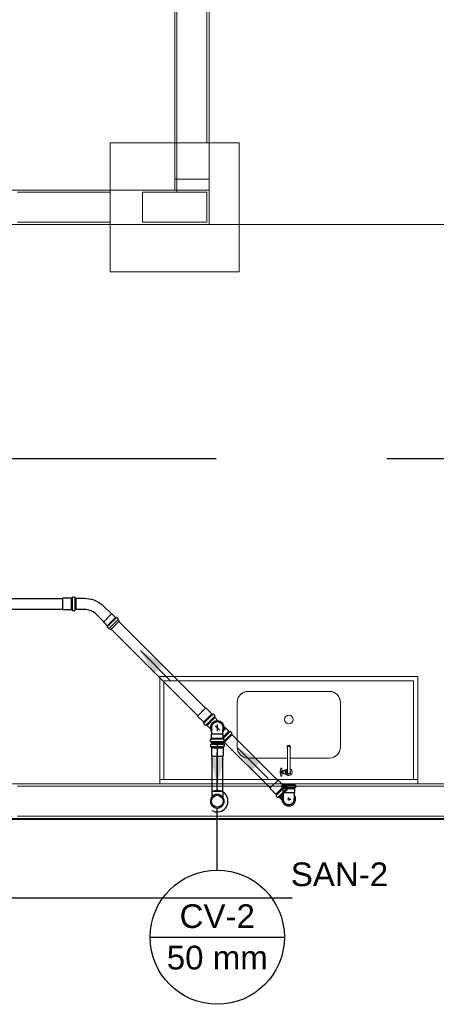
# Model space of a CAD drawing. Header units: millimetres. Extents: x 252 to 294, y 11.7 to 33.4.
# Tile 19 of 32: x 268.3 to 272.2, y 11.7 to 20.8. Entities that reach past the tile are written whole.
import ezdxf

# ---------------------------------------------------------------- set-up
doc = ezdxf.new("R2010")
doc.units = ezdxf.units.MM
doc.header["$LTSCALE"] = 10
doc.linetypes.add('HIDDEN2', pattern=[0.47625, 0.3175, -0.15875])
for name, color, linetype in [('A-DETL', 251, 'Continuous'), ('CV-Condutos', 251, 'Continuous'), ('CV-Indicação coluna', 7, 'Continuous'), ('CV-Sentido conduto', 7, 'Continuous'), ('DI-Detalhes', 251, 'HIDDEN2'), ('P-SANR-FIXT', 7, 'Continuous'), ('Q-CASE', 31, 'Continuous'), ('Simbolos', 251, 'Continuous'), ('Simbolos_int', 251, 'Continuous')]:
    doc.layers.add(name, color=color, linetype=linetype)
for name, color, linetype, lineweight in [('I-WALL', 7, 'Continuous', 5), ('IFC-IfcSpace-Contorno', 250, 'Continuous', 5), ('IFC-IfcWall-Contorno', 250, 'Continuous', 5), ('IFC-IfcWallStandardCase-Contorno', 250, 'Continuous', 5), ('IFC-Pilar-Contorno', 83, 'Continuous', 5), ('IFC-Sapata-Contorno', 253, 'Continuous', 5), ('IFC-Viga-Contorno', 66, 'Continuous', 5), ('Textos', 7, 'Continuous', 9), ('TQ-Condutos Gordura', 2, 'Continuous', 25), ('TQ-Sentido conduto Gordura', 42, 'Continuous', 30)]:
    doc.layers.add(name, color=color, linetype=linetype, lineweight=lineweight)
doc.styles.add('ARIAL', font='arial.ttf')

msp = doc.modelspace()

# ---------------------------------------------------------------- hatches: boundary and pattern name
at = {"layer": 'CV-Condutos', "linetype": 'Continuous'}
msp.add_hatch(color=11, dxfattribs=at).paths.add_polyline_path([(270.1261, 14.0236), (270.0872, 13.8787), (270.1649, 13.8787)])
at = {"layer": 'CV-Sentido conduto', "linetype": 'Continuous'}
msp.add_hatch(color=9, dxfattribs=at).paths.add_polyline_path([(270.1261, 13.7334), (270.1908, 13.9748), (270.0614, 13.9748)])
at = {"layer": 'TQ-Sentido conduto Gordura', "linetype": 'Continuous'}
for points in [[(269.411, 14.9733), (269.536, 14.7567), (269.6275, 14.8483)], [(270.317, 14.0673), (270.442, 13.8507), (270.5335, 13.9423)]]:
    msp.add_hatch(color=42, dxfattribs=at).paths.add_polyline_path(points)

# ---------------------------------------------------------------- linework, layer by layer
at = {"layer": 'A-DETL', "color": 7, "lineweight": 5}
for p, q in [((270.0306, 19.2336), (269.4306, 19.2336)), ((269.4306, 19.2336), (269.4306, 18.9536)), ((270.0306, 18.9536), (270.0306, 19.2336)), ((269.4306, 18.9536), (270.0306, 18.9536))]:
    msp.add_line(p, q, dxfattribs=at)
at = {"layer": 'CV-Condutos'}
for p, q in [((270.0761, 13.991), (270.0761, 13.6648)), ((270.1761, 13.991), (270.1761, 13.6648))]:
    msp.add_line(p, q, dxfattribs=at)
for points in [[(270.1261, 13.6736), (270.1261, 14.0236)], [(270.0761, 13.487), (270.09, 13.4803), (270.1049, 13.4758), (270.1203, 13.4737), (270.1357, 13.474), (270.151, 13.4767), (270.1657, 13.4818), (270.1794, 13.489), (270.1918, 13.4982), (270.2027, 13.5093), (270.2117, 13.5219), (270.2186, 13.5358), (270.2234, 13.5505), (270.2258, 13.5658), (270.2258, 13.5813), (270.2234, 13.5966), (270.2186, 13.6114), (270.2117, 13.6252), (270.2027, 13.6379), (270.1918, 13.6489), (270.1794, 13.6582), (270.1657, 13.6654), (270.151, 13.6704), (270.1357, 13.6731), (270.1203, 13.6734), (270.1049, 13.6713), (270.09, 13.6669), (270.0761, 13.6602)]]:
    msp.add_lwpolyline(points, dxfattribs=at)
at = {"layer": 'CV-Indicação coluna'}
for p, q in [((270.1261, 12.933), (270.1261, 13.51)), ((269.5025, 12.3094), (270.7497, 12.3094))]:
    msp.add_line(p, q, dxfattribs=at)
msp.add_circle((270.1261, 12.3094), 0.6236, dxfattribs=at)
at = {"layer": 'CV-Sentido conduto'}
msp.add_lwpolyline([(270.1261, 14.0984), (270.1261, 13.7334)], dxfattribs=at)
at = {"layer": 'DI-Detalhes'}
msp.add_lwpolyline([(266.9401, 16.7599), (275.5841, 16.7599), (275.5841, 12.6709), (266.9401, 12.6709), (266.9401, 16.7599)], dxfattribs=at)
at = {"layer": 'I-WALL', "lineweight": 5}
for p, q in [((269.7308, 19.3536), (269.7308, 19.2536)), ((270.0508, 19.3536), (269.7308, 19.3536)), ((270.0508, 18.9336), (270.0508, 19.3536)), ((269.7308, 19.2536), (264.9306, 19.2536)), ((267.9908, 18.9336), (270.0508, 18.9336)), ((273.5906, 13.7336), (267.9908, 13.7336)), ((263.3508, 13.4136), (281.0308, 13.4136))]:
    msp.add_line(p, q, dxfattribs=at)
at = {"layer": 'IFC-IfcSpace-Contorno', "lineweight": 5}
for p, q in [((269.7308, 19.6986), (269.7308, 21.6536)), ((270.0508, 21.3336), (270.0508, 19.2536)), ((269.7308, 19.2536), (269.7308, 19.6986)), ((265.203, 19.2536), (269.7308, 19.2536)), ((270.0508, 19.2536), (270.0508, 19.0698)), ((270.0508, 19.0698), (270.0508, 18.9336)), ((268.3086, 18.9336), (267.9908, 18.9336)), ((270.0508, 18.9336), (268.3086, 18.9336)), ((273.2506, 18.9336), (270.0508, 18.9336)), ((270.0508, 18.9336), (270.2324, 18.9336)), ((270.2324, 18.9336), (273.2506, 18.9336)), ((267.9908, 13.7336), (268.3086, 13.7336)), ((268.3086, 13.7336), (273.5906, 13.7336))]:
    msp.add_line(p, q, dxfattribs=at)
at = {"layer": 'IFC-IfcWall-Contorno', "lineweight": 5}
for p, q in [((269.7308, 21.3336), (269.7308, 20.2698)), ((270.0508, 20.2698), (270.0508, 21.3336)), ((269.7308, 20.2698), (269.7308, 19.3071)), ((270.0508, 19.3071), (270.0508, 20.2698)), ((269.7308, 19.3071), (269.7308, 19.2627)), ((269.7308, 19.2627), (269.7308, 19.2536)), ((269.7308, 19.2536), (269.7591, 19.2536)), ((269.7591, 19.2536), (270.0508, 19.2536)), ((270.0508, 19.2627), (270.0508, 19.3071)), ((270.0508, 19.2536), (270.0508, 19.2627)), ((269.2412, 13.7336), (267.9908, 13.7336)), ((269.5837, 13.7336), (269.2412, 13.7336)), ((273.5906, 13.7336), (269.5837, 13.7336)), ((263.3408, 13.4036), (281.0408, 13.4036)), ((267.9908, 13.4136), (269.2412, 13.4136)), ((273.5906, 13.4136), (267.9908, 13.4136)), ((269.2412, 13.4136), (269.5837, 13.4136)), ((269.5837, 13.4136), (273.5906, 13.4136))]:
    msp.add_line(p, q, dxfattribs=at)
at = {"layer": 'IFC-IfcWallStandardCase-Contorno', "lineweight": 5}
for p, q in [((269.5695, 19.2536), (264.9306, 19.2536)), ((269.7308, 19.2536), (269.5695, 19.2536)), ((270.0508, 19.2536), (269.7308, 19.2536)), ((270.0508, 19.2253), (270.0508, 19.2536)), ((270.0508, 18.9336), (270.0508, 19.2253)), ((267.9908, 18.9336), (269.5695, 18.9336)), ((269.5695, 18.9336), (270.0508, 18.9336))]:
    msp.add_line(p, q, dxfattribs=at)
at = {"layer": 'IFC-Pilar-Contorno', "lineweight": 5}
for p, q in [((269.4305, 19.2336), (269.4305, 18.9896)), ((269.5078, 19.2336), (269.4305, 19.2336)), ((269.7505, 19.2336), (269.5078, 19.2336)), ((270.0305, 19.2336), (269.7505, 19.2336)), ((270.0305, 19.1975), (270.0305, 19.2336)), ((270.0305, 18.9536), (270.0305, 19.1975)), ((269.4305, 18.9896), (269.4305, 18.9536)), ((269.4305, 18.9536), (269.9533, 18.9536)), ((269.9533, 18.9536), (270.0305, 18.9536))]:
    msp.add_line(p, q, dxfattribs=at)
at = {"layer": 'IFC-Sapata-Contorno', "lineweight": 5}
for p, q in [((269.1305, 19.6936), (269.1305, 19.2336)), ((269.4305, 19.6936), (269.1305, 19.6936)), ((269.7505, 19.6936), (269.4305, 19.6936)), ((270.0305, 19.6936), (269.7505, 19.6936)), ((270.3305, 19.6936), (270.0305, 19.6936)), ((270.3305, 19.2336), (270.3305, 19.6936)), ((269.1305, 19.2336), (269.1305, 18.9536)), ((270.3305, 18.9536), (270.3305, 19.2336)), ((269.1305, 18.9536), (269.1305, 18.4936)), ((270.3305, 18.4936), (270.3305, 18.9536)), ((269.1305, 18.4936), (269.7505, 18.4936)), ((269.7505, 18.4936), (270.0305, 18.4936)), ((270.0305, 18.4936), (270.3305, 18.4936))]:
    msp.add_line(p, q, dxfattribs=at)
at = {"layer": 'IFC-Viga-Contorno', "lineweight": 5}
for p, q in [((269.7505, 21.0538), (269.7505, 19.6936)), ((270.0305, 19.6936), (270.0305, 21.0538)), ((269.7505, 19.6936), (269.7505, 19.2336)), ((269.1305, 19.2336), (268.2705, 19.2336)), ((269.7505, 19.2336), (270.0305, 19.2336)), ((268.2705, 18.9536), (269.1305, 18.9536)), ((272.9905, 13.7136), (268.2705, 13.7136)), ((268.2705, 13.4336), (272.9905, 13.4336))]:
    msp.add_line(p, q, dxfattribs=at)
at = {"layer": 'P-SANR-FIXT', "lineweight": 5}
for p, q in [((270.7785, 14.0644), (270.7785, 14.0738)), ((270.7785, 14.0644), (270.7785, 13.8727)), ((270.803, 14.0644), (270.803, 14.0738)), ((270.803, 13.8727), (270.803, 14.0644)), ((270.7118, 13.8506), (270.7265, 13.8506)), ((270.7122, 13.8365), (270.7265, 13.8365)), ((270.7265, 13.8801), (270.7184, 13.8801)), ((270.7265, 13.8545), (270.7265, 13.8801)), ((270.7363, 13.8543), (270.7265, 13.8545)), ((270.7265, 13.8326), (270.7265, 13.8545)), ((270.7265, 13.8326), (270.7363, 13.8328)), ((270.7265, 13.8071), (270.7265, 13.8326)), ((270.7363, 13.8523), (270.7363, 13.8543)), ((270.738, 13.8523), (270.7363, 13.8523)), ((270.7363, 13.8523), (270.7363, 13.8348)), ((270.7363, 13.8328), (270.7363, 13.8348)), ((270.7363, 13.8348), (270.738, 13.8348)), ((270.7483, 13.8586), (270.738, 13.8586)), ((270.738, 13.8586), (270.738, 13.8523)), ((270.738, 13.8348), (270.738, 13.8523)), ((270.738, 13.8348), (270.738, 13.8286)), ((270.738, 13.8286), (270.7483, 13.8286)), ((270.758, 13.8607), (270.7483, 13.8607)), ((270.7483, 13.8607), (270.7483, 13.8586)), ((270.7483, 13.8286), (270.7483, 13.8264)), ((270.7483, 13.8264), (270.758, 13.8264)), ((270.758, 13.859), (270.758, 13.8607)), ((270.7596, 13.859), (270.758, 13.859)), ((270.758, 13.859), (270.758, 13.8281)), ((270.758, 13.8264), (270.758, 13.8281)), ((270.758, 13.8281), (270.7596, 13.8281)), ((270.7645, 13.8611), (270.7596, 13.8611)), ((270.7596, 13.8611), (270.7596, 13.859)), ((270.7596, 13.8281), (270.7596, 13.859)), ((270.7596, 13.8281), (270.7596, 13.826)), ((270.7596, 13.826), (270.7645, 13.826)), ((270.7645, 13.8611), (270.7785, 13.8611)), ((270.7876, 13.826), (270.7646, 13.826)), ((270.7785, 13.8727), (270.7785, 13.8436)), ((270.803, 13.8727), (270.803, 13.8436)), ((270.7184, 13.8071), (270.7265, 13.8071))]:
    msp.add_line(p, q, dxfattribs=at)
for centre, radius, start, end in [((270.7908, 14.076), 0.0158, 0, 180.02653), ((270.7908, 14.074), 0.0158, 331.54213, 208.45787), ((270.796, 14.076), 0.021, 180.01993, 213.67392), ((270.7908, 14.0738), 0.0122, 0, 180), ((270.7855, 14.076), 0.021, 326.32608, 0), ((270.8293, 13.8436), 0.1177, 162.43335, 180), ((270.8293, 13.8436), 0.1177, 180, 197.56665), ((270.7184, 13.8787), 0.0014, 90, 162.43335), ((270.8293, 13.8436), 0.1122, 176.41321, 183.58679), ((270.7908, 13.8436), 0.0316, 112.83102, 146.24994), ((270.7908, 13.8436), 0.0316, 213.75006, 270), ((270.7822, 13.8422), 0.0165, 136.62447, 175.37553), ((270.781, 13.8444), 0.0153, 183.27629, 222.72371), ((270.7882, 13.851), 0.025, 222.72371, 247.27629), ((270.7859, 13.8387), 0.0216, 110.08902, 136.62447), ((270.7908, 13.8436), 0.0179, 133.21707, 46.78293), ((270.7908, 13.8436), 0.0122, 180, 0), ((270.7913, 13.8644), 0.0387, 250.63941, 264.82997), ((270.7908, 13.8436), 0.0316, 270, 67.16898), ((270.7184, 13.8085), 0.0014, 197.56665, 270)]:
    msp.add_arc(centre, radius, start, end, dxfattribs=at)
at = {"layer": 'Q-CASE', "lineweight": 5}
for p, q in [((271.9908, 14.7336), (269.5908, 14.7336)), ((269.5908, 14.7336), (269.5908, 13.7736)), ((271.9908, 13.7736), (271.9908, 14.7336)), ((269.6308, 13.7736), (269.6308, 14.6936)), ((269.6308, 14.6936), (271.9508, 14.6936)), ((271.9508, 14.6936), (271.9508, 13.7736)), ((270.4124, 14.5936), (271.1692, 14.5936)), ((270.3108, 14.0752), (270.3108, 14.492)), ((271.2708, 14.492), (271.2708, 14.0752)), ((270.7785, 13.9736), (270.4124, 13.9736)), ((271.1692, 13.9736), (270.803, 13.9736)), ((271.9908, 13.7736), (269.5908, 13.7736)), ((269.5908, 13.7336), (269.5908, 13.7736)), ((271.9908, 13.7736), (271.9908, 13.7336))]:
    msp.add_line(p, q, dxfattribs=at)
at = {"layer": 'Q-CASE', "linetype": 'Continuous', "lineweight": 5}
for p, q in [((270.331, 14.5496), (270.3199, 14.5319)), ((270.3619, 14.5781), (270.3399, 14.5629)), ((270.4124, 14.5936), (270.3769, 14.5863)), ((271.2267, 14.5733), (271.2091, 14.5844)), ((271.2553, 14.5424), (271.2401, 14.5644)), ((271.2708, 14.492), (271.2635, 14.5274)), ((270.3108, 14.0752), (270.318, 14.0397)), ((270.3262, 14.0247), (270.3414, 14.0027)), ((271.2196, 13.989), (271.2416, 14.0043)), ((271.2505, 14.0176), (271.2616, 14.0352)), ((270.3548, 13.9938), (270.3724, 13.9827)), ((271.1692, 13.9736), (271.2046, 13.9808))]:
    msp.add_line(p, q, dxfattribs=at)
at = {"layer": 'Q-CASE', "lineweight": 5}
for centre, start, end in [((270.4124, 14.492), 90, 180), ((271.1692, 14.492), 0, 90), ((270.4124, 14.0752), 180, 270), ((271.1692, 14.0752), 270, 0)]:
    msp.add_arc(centre, 0.1016, start, end, dxfattribs=at)
at = {"layer": 'Q-CASE', "linetype": 'Continuous', "lineweight": 5}
for centre, radius, start, end in [((270.4124, 14.492), 0.1016, 110.02868, 114.97132), ((271.1692, 14.492), 0.1016, 65.02868, 69.97132), ((270.4124, 14.492), 0.1016, 155.02868, 159.97132), ((271.1692, 14.492), 0.1016, 20.02868, 24.97132), ((270.7908, 14.3326), 0.04, 0, 180), ((270.7908, 14.3326), 0.04, 180, 0), ((270.4124, 14.0752), 0.1016, 200.02868, 204.97132), ((271.1692, 14.0752), 0.1016, 335.02868, 339.97132), ((270.4124, 14.0752), 0.1016, 245.02868, 249.97132), ((271.1692, 14.0752), 0.1016, 290.02868, 294.97132)]:
    msp.add_arc(centre, radius, start, end, dxfattribs=at)
at = {"layer": 'Simbolos'}
for p, q in [((268.779, 15.4674), (268.7785, 15.4621)), ((268.7985, 15.4692), (268.781, 15.4692)), ((268.8004, 15.4677), (268.802, 15.4618)), ((268.7667, 15.4599), (268.6886, 15.4599)), ((268.7671, 15.4603), (268.7667, 15.4599)), ((268.7765, 15.4603), (268.7671, 15.4603)), ((268.8126, 15.4603), (268.8039, 15.4603)), ((268.8126, 15.4603), (268.8126, 15.3509)), ((268.8917, 15.4563), (268.8126, 15.4563)), ((269.1426, 15.3133), (269.076, 15.3799)), ((268.7667, 15.3513), (268.6886, 15.3513)), ((268.7671, 15.3509), (268.7667, 15.3513)), ((268.7765, 15.3509), (268.7671, 15.3509)), ((268.779, 15.3438), (268.7785, 15.3491)), ((268.7985, 15.342), (268.781, 15.342)), ((268.8004, 15.3435), (268.802, 15.3494)), ((268.8126, 15.3509), (268.8039, 15.3509)), ((268.8917, 15.3549), (268.8126, 15.3549)), ((269.0709, 15.2416), (269.0043, 15.3082)), ((269.1533, 15.3071), (269.1426, 15.3133)), ((269.1801, 15.2803), (269.1533, 15.3071)), ((269.0771, 15.2309), (269.0709, 15.2416)), ((269.1039, 15.2041), (269.0771, 15.2309)), ((269.1904, 15.2803), (269.1039, 15.1938)), ((269.1046, 15.2028), (269.1039, 15.2041)), ((269.1176, 15.1772), (269.1039, 15.191)), ((269.1073, 15.2001), (269.1046, 15.2028)), ((269.207, 15.2638), (269.1204, 15.1772)), ((269.2138, 15.2476), (269.1366, 15.1704)), ((269.1814, 15.2796), (269.1801, 15.2803)), ((269.1841, 15.2769), (269.1814, 15.2796)), ((269.207, 15.2666), (269.1932, 15.2803)), ((269.2088, 15.2522), (269.2035, 15.2575)), ((269.2088, 15.2522), (269.2146, 15.2507)), ((269.2138, 15.2476), (269.2146, 15.2507)), ((269.132, 15.1755), (269.1267, 15.1807)), ((269.132, 15.1755), (269.1335, 15.1696)), ((269.1366, 15.1704), (269.1335, 15.1696)), ((270.0746, 14.3864), (270.0194, 14.4416)), ((270.0752, 14.3864), (270.0746, 14.3864)), ((270.0818, 14.3798), (270.0752, 14.3864)), ((270.0885, 14.3831), (270.0845, 14.3797)), ((270.1036, 14.3705), (270.0912, 14.3829)), ((270.1039, 14.3681), (270.1009, 14.3628)), ((269.9978, 14.3096), (269.9426, 14.3648)), ((269.9978, 14.309), (269.9978, 14.3096)), ((270.0044, 14.3024), (269.9978, 14.309)), ((270.0012, 14.2957), (270.0046, 14.2997)), ((270.0137, 14.2806), (270.0013, 14.293)), ((270.0161, 14.2803), (270.0214, 14.2834)), ((270.03, 14.2769), (270.0238, 14.283)), ((270.1073, 14.3542), (270.03, 14.2769)), ((270.0637, 14.2464), (270.0316, 14.2785)), ((270.1073, 14.3542), (270.1012, 14.3604)), ((270.1354, 14.3181), (270.1033, 14.3502)), ((270.0724, 14.1946), (270.076, 14.1981)), ((270.0724, 14.161), (270.0724, 14.1946)), ((270.076, 14.1981), (270.076, 14.2345)), ((270.1774, 14.1981), (270.1774, 14.2345)), ((270.181, 14.1945), (270.1774, 14.1981)), ((270.181, 14.1609), (270.181, 14.1945)), ((270.2659, 14.1932), (270.1885, 14.1158)), ((270.2043, 14.2491), (270.1897, 14.2638)), ((270.1961, 14.2573), (270.1984, 14.2592)), ((270.2026, 14.2551), (270.1984, 14.2592)), ((270.2006, 14.2528), (270.2026, 14.2551)), ((270.2094, 14.2491), (270.2043, 14.2491)), ((270.2332, 14.2254), (270.2094, 14.2491)), ((270.2337, 14.2254), (270.2332, 14.2254)), ((270.2403, 14.2187), (270.2337, 14.2254)), ((270.2471, 14.222), (270.243, 14.2186)), ((270.2622, 14.2095), (270.2498, 14.2219)), ((270.2625, 14.2071), (270.2594, 14.2018)), ((270.2659, 14.1932), (270.2598, 14.1993)), ((270.0625, 14.1009), (270.0625, 14.0834)), ((270.0631, 14.1292), (270.0631, 14.1467)), ((270.0639, 14.1028), (270.0699, 14.1044)), ((270.0645, 14.1273), (270.0705, 14.1257)), ((270.0649, 14.1487), (270.0701, 14.1492)), ((270.0714, 14.115), (270.1808, 14.115)), ((270.0714, 14.115), (270.0714, 14.1063)), ((270.072, 14.1606), (270.0724, 14.161)), ((270.072, 14.1512), (270.072, 14.1606)), ((270.072, 14.115), (270.072, 14.1238)), ((270.1814, 14.115), (270.072, 14.115)), ((270.1808, 14.115), (270.1808, 14.1063)), ((270.1814, 14.1605), (270.181, 14.1609)), ((270.1814, 14.1512), (270.1814, 14.1605)), ((270.1814, 14.115), (270.1814, 14.1238)), ((270.1882, 14.1028), (270.1822, 14.1044)), ((270.1885, 14.1158), (270.1824, 14.122)), ((270.1888, 14.1273), (270.1828, 14.1257)), ((270.1884, 14.1487), (270.1832, 14.1492)), ((270.1897, 14.1009), (270.1897, 14.0834)), ((270.1903, 14.1292), (270.1903, 14.1467)), ((270.0643, 14.0814), (270.0695, 14.0809)), ((270.0714, 14.0789), (270.0714, 14.0695)), ((270.0714, 14.0695), (270.0718, 14.0691)), ((270.0718, 14.0691), (270.0718, 13.991)), ((270.1808, 14.0695), (270.1804, 14.0691)), ((270.1804, 14.0691), (270.1804, 13.991)), ((270.1808, 14.0789), (270.1808, 14.0695)), ((270.1878, 14.0814), (270.1826, 14.0809)), ((270.7459, 13.7151), (270.6907, 13.7703)), ((270.7359, 13.7336), (270.8453, 13.7336)), ((270.7359, 13.7336), (270.7359, 13.7249)), ((270.8453, 13.7336), (270.8453, 13.7249)), ((270.0754, 13.6648), (270.0754, 13.612)), ((270.1768, 13.6648), (270.1768, 13.612)), ((270.6691, 13.6383), (270.6139, 13.6936)), ((270.6691, 13.6378), (270.6691, 13.6383)), ((270.6757, 13.6311), (270.6691, 13.6378)), ((270.7786, 13.6829), (270.7013, 13.6056)), ((270.727, 13.7194), (270.727, 13.7019)), ((270.7285, 13.7213), (270.7345, 13.7229)), ((270.7289, 13.6999), (270.7341, 13.6994)), ((270.7359, 13.6974), (270.7359, 13.6881)), ((270.7359, 13.6881), (270.7363, 13.6877)), ((270.7363, 13.6877), (270.7363, 13.6541)), ((270.7363, 13.6541), (270.7399, 13.6505)), ((270.7399, 13.6505), (270.7399, 13.5999)), ((270.7465, 13.7151), (270.7459, 13.7151)), ((270.7531, 13.7085), (270.7465, 13.7151)), ((270.7598, 13.7118), (270.7558, 13.7084)), ((270.7749, 13.6993), (270.7625, 13.7116)), ((270.7752, 13.6968), (270.7721, 13.6915)), ((270.7786, 13.6829), (270.7725, 13.6891)), ((270.845, 13.6541), (270.8413, 13.6505)), ((270.8413, 13.6505), (270.8413, 13.5999)), ((270.8453, 13.6881), (270.845, 13.6877)), ((270.845, 13.6877), (270.845, 13.6541)), ((270.8453, 13.6974), (270.8453, 13.6881)), ((270.8528, 13.7213), (270.8468, 13.7229)), ((270.8524, 13.6999), (270.8472, 13.6994)), ((270.8542, 13.7194), (270.8542, 13.7019)), ((270.6724, 13.6244), (270.6758, 13.6284)), ((270.685, 13.6093), (270.6726, 13.6217)), ((270.6874, 13.609), (270.6927, 13.6121)), ((270.7013, 13.6056), (270.6951, 13.6117)), ((270.7276, 13.5849), (270.7063, 13.6062))]:
    msp.add_line(p, q, dxfattribs=at)
for points in [[(268.781, 15.4692), (268.7806, 15.4691), (268.7803, 15.4691), (268.78, 15.4689), (268.7797, 15.4688), (268.7795, 15.4685), (268.7793, 15.4683), (268.7791, 15.468), (268.779, 15.4677), (268.779, 15.4673)], [(268.8004, 15.4677), (268.8003, 15.468), (268.8002, 15.4682), (268.8, 15.4685), (268.7998, 15.4687), (268.7996, 15.4688), (268.7993, 15.469), (268.7991, 15.4691), (268.7988, 15.4692), (268.7985, 15.4692)], [(268.7765, 15.4603), (268.7768, 15.4603), (268.7771, 15.4604), (268.7775, 15.4605), (268.7777, 15.4607), (268.778, 15.4609), (268.7782, 15.4612), (268.7783, 15.4615), (268.7784, 15.4618), (268.7785, 15.4621)], [(268.802, 15.4618), (268.8021, 15.4615), (268.8022, 15.4612), (268.8024, 15.461), (268.8026, 15.4608), (268.8028, 15.4606), (268.8031, 15.4605), (268.8034, 15.4604), (268.8037, 15.4603), (268.8039, 15.4603)], [(269.076, 15.3799), (269.0592, 15.3953), (269.0412, 15.4091), (269.022, 15.4214), (269.0018, 15.4319), (268.9808, 15.4406), (268.9591, 15.4474), (268.9369, 15.4523), (268.9144, 15.4553), (268.8917, 15.4563)], [(268.7785, 15.349), (268.7784, 15.3494), (268.7783, 15.3497), (268.7782, 15.35), (268.778, 15.3502), (268.7777, 15.3505), (268.7775, 15.3506), (268.7771, 15.3508), (268.7768, 15.3508), (268.7765, 15.3509)], [(268.779, 15.3438), (268.779, 15.3435), (268.7791, 15.3432), (268.7793, 15.3429), (268.7795, 15.3426), (268.7797, 15.3424), (268.78, 15.3422), (268.7803, 15.3421), (268.7806, 15.342), (268.781, 15.342)], [(268.7985, 15.342), (268.7988, 15.342), (268.7991, 15.3421), (268.7993, 15.3422), (268.7996, 15.3423), (268.7998, 15.3425), (268.8, 15.3427), (268.8002, 15.3429), (268.8003, 15.3432), (268.8004, 15.3435)], [(268.8039, 15.3509), (268.8037, 15.3509), (268.8034, 15.3508), (268.8031, 15.3507), (268.8028, 15.3505), (268.8026, 15.3504), (268.8024, 15.3502), (268.8022, 15.3499), (268.8021, 15.3497), (268.802, 15.3494)], [(269.0043, 15.3082), (268.994, 15.3176), (268.983, 15.3261), (268.9713, 15.3335), (268.959, 15.34), (268.9461, 15.3453), (268.9329, 15.3494), (268.9193, 15.3525), (268.9055, 15.3543), (268.8917, 15.3549)], [(269.1039, 15.1938), (269.1036, 15.1935), (269.1035, 15.1932), (269.1034, 15.1929), (269.1033, 15.1926), (269.1033, 15.1922), (269.1034, 15.1919), (269.1035, 15.1915), (269.1036, 15.1912), (269.1039, 15.191)], [(269.1073, 15.1973), (269.1076, 15.1975), (269.1077, 15.1978), (269.1079, 15.1982), (269.1079, 15.1985), (269.1079, 15.1988), (269.1079, 15.1992), (269.1077, 15.1995), (269.1076, 15.1998), (269.1073, 15.2001)], [(269.1841, 15.2769), (269.1844, 15.2767), (269.1847, 15.2765), (269.185, 15.2764), (269.1854, 15.2763), (269.1857, 15.2763), (269.1861, 15.2764), (269.1864, 15.2765), (269.1867, 15.2767), (269.187, 15.2769)], [(269.1932, 15.2803), (269.193, 15.2806), (269.1927, 15.2807), (269.1924, 15.2809), (269.192, 15.2809), (269.1917, 15.2809), (269.1913, 15.2809), (269.191, 15.2807), (269.1907, 15.2806), (269.1904, 15.2803)], [(269.2035, 15.2603), (269.2033, 15.2601), (269.2031, 15.2598), (269.203, 15.2594), (269.2029, 15.2591), (269.2029, 15.2587), (269.203, 15.2584), (269.2031, 15.2581), (269.2033, 15.2578), (269.2035, 15.2575)], [(269.207, 15.2638), (269.2072, 15.2641), (269.2074, 15.2644), (269.2075, 15.2647), (269.2075, 15.265), (269.2075, 15.2654), (269.2075, 15.2657), (269.2074, 15.2661), (269.2072, 15.2664), (269.207, 15.2666)], [(269.1176, 15.1772), (269.1179, 15.177), (269.1182, 15.1769), (269.1185, 15.1767), (269.1188, 15.1767), (269.1192, 15.1767), (269.1195, 15.1767), (269.1198, 15.1769), (269.1201, 15.177), (269.1204, 15.1772)], [(269.1267, 15.1807), (269.1264, 15.1809), (269.1261, 15.1811), (269.1258, 15.1812), (269.1255, 15.1813), (269.1251, 15.1813), (269.1248, 15.1812), (269.1245, 15.1811), (269.1241, 15.1809), (269.1239, 15.1807)], [(270.0818, 14.3798), (270.082, 14.3796), (270.0823, 14.3794), (270.0826, 14.3793), (270.0829, 14.3792), (270.0833, 14.3792), (270.0836, 14.3792), (270.0839, 14.3793), (270.0842, 14.3795), (270.0845, 14.3797)], [(270.0912, 14.3829), (270.091, 14.3831), (270.0907, 14.3833), (270.0904, 14.3834), (270.0901, 14.3835), (270.0897, 14.3835), (270.0894, 14.3835), (270.0891, 14.3834), (270.0888, 14.3832), (270.0885, 14.383)], [(270.1039, 14.3681), (270.1041, 14.3684), (270.1042, 14.3687), (270.1042, 14.369), (270.1042, 14.3692), (270.1042, 14.3695), (270.1041, 14.3698), (270.104, 14.3701), (270.1038, 14.3703), (270.1036, 14.3705)], [(270.0012, 14.2957), (270.001, 14.2954), (270.0008, 14.2951), (270.0007, 14.2948), (270.0007, 14.2945), (270.0007, 14.2941), (270.0008, 14.2938), (270.0009, 14.2935), (270.0011, 14.2932), (270.0013, 14.293)], [(270.0045, 14.2997), (270.0047, 14.3), (270.0049, 14.3003), (270.005, 14.3006), (270.005, 14.3009), (270.005, 14.3013), (270.0049, 14.3016), (270.0048, 14.3019), (270.0046, 14.3022), (270.0044, 14.3024)], [(270.0137, 14.2806), (270.0139, 14.2804), (270.0141, 14.2802), (270.0144, 14.2801), (270.0147, 14.2801), (270.015, 14.28), (270.0153, 14.28), (270.0156, 14.2801), (270.0158, 14.2802), (270.0161, 14.2803)], [(270.0238, 14.283), (270.0236, 14.2832), (270.0234, 14.2834), (270.0231, 14.2835), (270.0228, 14.2836), (270.0225, 14.2836), (270.0222, 14.2836), (270.022, 14.2836), (270.0217, 14.2835), (270.0214, 14.2833)], [(270.1774, 14.2345), (270.1798, 14.2421), (270.1811, 14.2499), (270.1813, 14.2578), (270.1803, 14.2656), (270.1782, 14.2733), (270.1751, 14.2805), (270.1709, 14.2873), (270.1658, 14.2933), (270.1598, 14.2986), (270.1532, 14.3029), (270.146, 14.3062), (270.1385, 14.3085), (270.1306, 14.3096), (270.1227, 14.3096), (270.1149, 14.3085), (270.1073, 14.3062), (270.1001, 14.3029), (270.0935, 14.2986), (270.0875, 14.2933), (270.0824, 14.2873), (270.0783, 14.2805), (270.0751, 14.2733), (270.073, 14.2656), (270.072, 14.2578), (270.0722, 14.2499), (270.0735, 14.2421), (270.076, 14.2345)], [(270.1009, 14.3628), (270.1007, 14.3625), (270.1007, 14.3623), (270.1006, 14.362), (270.1006, 14.3617), (270.1006, 14.3614), (270.1007, 14.3611), (270.1008, 14.3609), (270.101, 14.3606), (270.1012, 14.3604)], [(270.2403, 14.2187), (270.2406, 14.2185), (270.2409, 14.2184), (270.2412, 14.2182), (270.2415, 14.2182), (270.2418, 14.2182), (270.2422, 14.2182), (270.2425, 14.2183), (270.2428, 14.2184), (270.243, 14.2186)], [(270.2498, 14.2219), (270.2495, 14.2221), (270.2493, 14.2223), (270.249, 14.2224), (270.2486, 14.2224), (270.2483, 14.2225), (270.248, 14.2224), (270.2477, 14.2223), (270.2474, 14.2222), (270.2471, 14.222)], [(270.2594, 14.2017), (270.2593, 14.2015), (270.2592, 14.2012), (270.2592, 14.2009), (270.2592, 14.2006), (270.2592, 14.2003), (270.2593, 14.2001), (270.2594, 14.1998), (270.2596, 14.1996), (270.2598, 14.1993)], [(270.2625, 14.2071), (270.2626, 14.2073), (270.2627, 14.2076), (270.2628, 14.2079), (270.2628, 14.2082), (270.2627, 14.2085), (270.2626, 14.2088), (270.2625, 14.209), (270.2624, 14.2093), (270.2622, 14.2095)], [(270.0639, 14.1028), (270.0637, 14.1027), (270.0634, 14.1026), (270.0632, 14.1024), (270.063, 14.1022), (270.0628, 14.102), (270.0627, 14.1017), (270.0625, 14.1015), (270.0625, 14.1012), (270.0625, 14.1009)], [(270.0649, 14.1487), (270.0646, 14.1487), (270.0643, 14.1486), (270.064, 14.1484), (270.0637, 14.1482), (270.0635, 14.148), (270.0633, 14.1477), (270.0632, 14.1474), (270.0631, 14.1471), (270.0631, 14.1468)], [(270.0631, 14.1292), (270.0631, 14.1289), (270.0632, 14.1286), (270.0633, 14.1284), (270.0634, 14.1281), (270.0636, 14.1279), (270.0638, 14.1277), (270.064, 14.1275), (270.0643, 14.1274), (270.0646, 14.1273)], [(270.0699, 14.1044), (270.0702, 14.1045), (270.0704, 14.1046), (270.0707, 14.1048), (270.0709, 14.105), (270.071, 14.1052), (270.0712, 14.1055), (270.0713, 14.1058), (270.0713, 14.1061), (270.0714, 14.1063)], [(270.0702, 14.1492), (270.0705, 14.1492), (270.0708, 14.1494), (270.0711, 14.1495), (270.0713, 14.1497), (270.0716, 14.15), (270.0717, 14.1502), (270.0719, 14.1505), (270.072, 14.1509), (270.072, 14.1512)], [(270.072, 14.1238), (270.0719, 14.124), (270.0719, 14.1243), (270.0718, 14.1246), (270.0716, 14.1249), (270.0715, 14.1251), (270.0712, 14.1253), (270.071, 14.1255), (270.0708, 14.1256), (270.0705, 14.1257)], [(270.1808, 14.1063), (270.1808, 14.1061), (270.1808, 14.1058), (270.181, 14.1055), (270.1811, 14.1052), (270.1813, 14.105), (270.1815, 14.1048), (270.1817, 14.1046), (270.182, 14.1045), (270.1822, 14.1044)], [(270.1814, 14.1512), (270.1814, 14.1509), (270.1815, 14.1505), (270.1816, 14.1502), (270.1818, 14.15), (270.182, 14.1497), (270.1823, 14.1495), (270.1826, 14.1494), (270.1829, 14.1492), (270.1832, 14.1492)], [(270.1829, 14.1257), (270.1826, 14.1256), (270.1823, 14.1255), (270.1821, 14.1253), (270.1819, 14.1251), (270.1817, 14.1249), (270.1816, 14.1246), (270.1815, 14.1243), (270.1814, 14.124), (270.1814, 14.1238)], [(270.1824, 14.122), (270.1823, 14.1221), (270.1822, 14.1221), (270.1821, 14.1222), (270.182, 14.1223), (270.1819, 14.1224), (270.1817, 14.1224), (270.1816, 14.1225), (270.1815, 14.1225), (270.1814, 14.1225)], [(270.1897, 14.1009), (270.1896, 14.1012), (270.1896, 14.1015), (270.1895, 14.1017), (270.1893, 14.102), (270.1892, 14.1022), (270.189, 14.1024), (270.1887, 14.1026), (270.1885, 14.1027), (270.1882, 14.1028)], [(270.1903, 14.1467), (270.1902, 14.1471), (270.1902, 14.1474), (270.19, 14.1477), (270.1898, 14.148), (270.1896, 14.1482), (270.1894, 14.1484), (270.1891, 14.1486), (270.1888, 14.1487), (270.1884, 14.1487)], [(270.1888, 14.1273), (270.1891, 14.1274), (270.1893, 14.1275), (270.1896, 14.1277), (270.1898, 14.1279), (270.1899, 14.1281), (270.1901, 14.1284), (270.1902, 14.1286), (270.1903, 14.1289), (270.1903, 14.1292)], [(270.0625, 14.0834), (270.0625, 14.083), (270.0626, 14.0827), (270.0627, 14.0824), (270.0629, 14.0821), (270.0631, 14.0819), (270.0634, 14.0817), (270.0637, 14.0815), (270.064, 14.0814), (270.0643, 14.0814)], [(270.0714, 14.0789), (270.0713, 14.0792), (270.0713, 14.0796), (270.0711, 14.0799), (270.0709, 14.0801), (270.0707, 14.0804), (270.0705, 14.0806), (270.0702, 14.0807), (270.0699, 14.0808), (270.0695, 14.0809)], [(270.1826, 14.0809), (270.1823, 14.0808), (270.182, 14.0807), (270.1817, 14.0806), (270.1814, 14.0804), (270.1812, 14.0801), (270.181, 14.0799), (270.1809, 14.0796), (270.1808, 14.0792), (270.1808, 14.0789)], [(270.1878, 14.0814), (270.1882, 14.0814), (270.1885, 14.0815), (270.1888, 14.0817), (270.189, 14.0819), (270.1892, 14.0821), (270.1894, 14.0824), (270.1896, 14.0827), (270.1896, 14.083), (270.1897, 14.0834)], [(270.1768, 13.612), (270.1726, 13.617), (270.1679, 13.6215), (270.1628, 13.6255), (270.1573, 13.629), (270.1514, 13.6319), (270.1453, 13.6342), (270.139, 13.6358), (270.1326, 13.6368), (270.1261, 13.6372), (270.1196, 13.6368), (270.1131, 13.6358), (270.1068, 13.6342), (270.1007, 13.6319), (270.0949, 13.629), (270.0894, 13.6255), (270.0842, 13.6215), (270.0796, 13.617), (270.0754, 13.612)], [(270.7285, 13.7213), (270.7282, 13.7212), (270.728, 13.7211), (270.7278, 13.7209), (270.7275, 13.7207), (270.7274, 13.7205), (270.7272, 13.7203), (270.7271, 13.72), (270.7271, 13.7197), (270.727, 13.7194)], [(270.727, 13.7019), (270.7271, 13.7016), (270.7271, 13.7013), (270.7273, 13.701), (270.7275, 13.7007), (270.7277, 13.7004), (270.7279, 13.7002), (270.7282, 13.7001), (270.7285, 13.7), (270.7289, 13.6999)], [(270.7359, 13.6974), (270.7359, 13.6978), (270.7358, 13.6981), (270.7357, 13.6984), (270.7355, 13.6987), (270.7353, 13.6989), (270.735, 13.6991), (270.7347, 13.6993), (270.7344, 13.6994), (270.7341, 13.6994)], [(270.7345, 13.7229), (270.7347, 13.723), (270.735, 13.7232), (270.7352, 13.7233), (270.7354, 13.7236), (270.7356, 13.7238), (270.7358, 13.724), (270.7359, 13.7243), (270.7359, 13.7246), (270.7359, 13.7249)], [(270.7531, 13.7085), (270.7533, 13.7083), (270.7536, 13.7081), (270.7539, 13.708), (270.7542, 13.7079), (270.7546, 13.7079), (270.7549, 13.708), (270.7552, 13.7081), (270.7555, 13.7082), (270.7558, 13.7084)], [(270.7625, 13.7116), (270.7623, 13.7119), (270.762, 13.712), (270.7617, 13.7121), (270.7614, 13.7122), (270.761, 13.7122), (270.7607, 13.7122), (270.7604, 13.7121), (270.7601, 13.712), (270.7598, 13.7118)], [(270.7722, 13.6915), (270.772, 13.6913), (270.7719, 13.691), (270.7719, 13.6907), (270.7719, 13.6904), (270.7719, 13.6901), (270.772, 13.6898), (270.7721, 13.6896), (270.7723, 13.6893), (270.7725, 13.6891)], [(270.7752, 13.6968), (270.7753, 13.6971), (270.7754, 13.6974), (270.7755, 13.6977), (270.7755, 13.698), (270.7754, 13.6982), (270.7754, 13.6985), (270.7753, 13.6988), (270.7751, 13.699), (270.7749, 13.6993)], [(270.8453, 13.7249), (270.8454, 13.7246), (270.8454, 13.7243), (270.8455, 13.724), (270.8457, 13.7238), (270.8458, 13.7236), (270.8461, 13.7233), (270.8463, 13.7232), (270.8465, 13.723), (270.8468, 13.7229)], [(270.8472, 13.6994), (270.8469, 13.6994), (270.8465, 13.6993), (270.8463, 13.6991), (270.846, 13.6989), (270.8458, 13.6987), (270.8456, 13.6984), (270.8455, 13.6981), (270.8454, 13.6978), (270.8454, 13.6974)], [(270.8524, 13.6999), (270.8527, 13.7), (270.8531, 13.7001), (270.8533, 13.7002), (270.8536, 13.7004), (270.8538, 13.7007), (270.854, 13.701), (270.8541, 13.7013), (270.8542, 13.7016), (270.8542, 13.7019)], [(270.8542, 13.7194), (270.8542, 13.7197), (270.8542, 13.72), (270.8541, 13.7203), (270.8539, 13.7205), (270.8537, 13.7207), (270.8535, 13.7209), (270.8533, 13.7211), (270.853, 13.7212), (270.8528, 13.7213)], [(270.0754, 13.612), (270.0698, 13.6032), (270.0657, 13.5935), (270.0632, 13.5834), (270.0625, 13.573), (270.0634, 13.5626), (270.0661, 13.5525), (270.0703, 13.5429), (270.0761, 13.5342), (270.0832, 13.5266), (270.0915, 13.5202), (270.1007, 13.5153), (270.1105, 13.5119), (270.1208, 13.5102), (270.1313, 13.5102), (270.1416, 13.5119), (270.1515, 13.5153), (270.1607, 13.5202), (270.1689, 13.5266), (270.176, 13.5342), (270.1818, 13.5429), (270.1861, 13.5525), (270.1887, 13.5626), (270.1897, 13.573), (270.1889, 13.5834), (270.1864, 13.5935), (270.1824, 13.6032), (270.1768, 13.612)], [(270.6725, 13.6244), (270.6723, 13.6241), (270.6721, 13.6238), (270.672, 13.6235), (270.672, 13.6232), (270.672, 13.6229), (270.6721, 13.6225), (270.6722, 13.6222), (270.6724, 13.622), (270.6726, 13.6217)], [(270.6758, 13.6284), (270.676, 13.6287), (270.6762, 13.629), (270.6763, 13.6293), (270.6763, 13.6297), (270.6763, 13.63), (270.6762, 13.6303), (270.6761, 13.6306), (270.6759, 13.6309), (270.6757, 13.6311)], [(270.685, 13.6093), (270.6852, 13.6091), (270.6854, 13.609), (270.6857, 13.6088), (270.686, 13.6088), (270.6863, 13.6087), (270.6865, 13.6087), (270.6868, 13.6088), (270.6871, 13.6089), (270.6874, 13.609)], [(270.6951, 13.6117), (270.6949, 13.6119), (270.6946, 13.6121), (270.6944, 13.6122), (270.6941, 13.6123), (270.6938, 13.6123), (270.6935, 13.6123), (270.6932, 13.6123), (270.693, 13.6122), (270.6927, 13.6121)], [(270.7399, 13.6), (270.7395, 13.5936), (270.74, 13.5871), (270.7412, 13.5808), (270.7431, 13.5747), (270.7459, 13.5689), (270.7493, 13.5635), (270.7534, 13.5586), (270.7581, 13.5542), (270.7633, 13.5504), (270.7689, 13.5473), (270.7749, 13.545), (270.7811, 13.5434), (270.7874, 13.5426), (270.7939, 13.5426), (270.8002, 13.5434), (270.8064, 13.545), (270.8124, 13.5473), (270.818, 13.5504), (270.8232, 13.5542), (270.8279, 13.5586), (270.832, 13.5635), (270.8354, 13.5689), (270.8382, 13.5747), (270.8401, 13.5808), (270.8413, 13.5871), (270.8417, 13.5936), (270.8413, 13.6)]]:
    msp.add_lwpolyline(points, dxfattribs=at)
at = {"layer": 'Simbolos_int'}
for p, q in [((268.6886, 15.4599), (268.6886, 15.3513)), ((268.7671, 15.4603), (268.7671, 15.3509)), ((268.7783, 15.4603), (268.7783, 15.3509)), ((268.8024, 15.4603), (268.8024, 15.3509)), ((268.8126, 15.3549), (268.8126, 15.4563)), ((269.1426, 15.3133), (269.0709, 15.2416)), ((269.1801, 15.2803), (269.1039, 15.2041)), ((270.0194, 14.4416), (269.9426, 14.3648)), ((270.0752, 14.3864), (269.9978, 14.309)), ((270.0831, 14.3785), (270.0057, 14.3011)), ((270.1001, 14.3615), (270.0227, 14.2841)), ((270.1033, 14.3502), (270.0316, 14.2785)), ((270.1261, 14.2875), (270.1261, 14.2269)), ((270.076, 14.1981), (270.1774, 14.1981)), ((270.1075, 14.2743), (270.1488, 14.2329)), ((270.2332, 14.2254), (270.181, 14.1732)), ((270.2416, 14.2174), (270.1814, 14.1572)), ((270.2043, 14.2491), (270.1851, 14.2299)), ((270.2587, 14.2004), (270.1903, 14.132)), ((270.0714, 14.1048), (270.1808, 14.1048)), ((270.072, 14.1606), (270.1814, 14.1605)), ((270.1814, 14.1494), (270.072, 14.1494)), ((270.1814, 14.1253), (270.072, 14.1253)), ((270.1843, 14.1261), (270.1813, 14.1231)), ((270.0714, 14.0807), (270.1808, 14.0807)), ((270.0714, 14.0695), (270.1808, 14.0695)), ((270.0718, 13.991), (270.1804, 13.991)), ((270.6907, 13.7703), (270.6139, 13.6936)), ((270.1768, 13.6648), (270.0754, 13.6648)), ((270.7465, 13.7151), (270.6691, 13.6378)), ((270.7544, 13.7072), (270.677, 13.6298)), ((270.7714, 13.6902), (270.694, 13.6128)), ((270.7399, 13.6399), (270.7063, 13.6062)), ((270.7359, 13.7233), (270.8453, 13.7233)), ((270.7359, 13.6993), (270.8453, 13.6993)), ((270.8453, 13.6881), (270.7359, 13.6881)), ((270.8413, 13.6505), (270.7399, 13.6505)), ((270.7906, 13.5936), (270.7783, 13.5936)), ((270.7906, 13.5936), (270.7906, 13.6079)), ((270.7906, 13.5936), (270.7906, 13.5785)), ((270.7906, 13.5936), (270.8085, 13.5936))]:
    msp.add_line(p, q, dxfattribs=at)
for points in [[(270.1774, 14.2167), (270.183, 14.2255), (270.187, 14.2351), (270.1895, 14.2452), (270.1903, 14.2557), (270.1893, 14.2661), (270.1867, 14.2762), (270.1824, 14.2857), (270.1766, 14.2944), (270.1695, 14.302), (270.1613, 14.3084), (270.1521, 14.3134), (270.1422, 14.3167), (270.1319, 14.3185), (270.1214, 14.3185), (270.1111, 14.3167), (270.1013, 14.3134), (270.0921, 14.3084), (270.0838, 14.302), (270.0767, 14.2944), (270.0709, 14.2857), (270.0667, 14.2762), (270.064, 14.2661), (270.0631, 14.2557), (270.0638, 14.2452), (270.0663, 14.2351), (270.0704, 14.2255), (270.076, 14.2167)], [(270.7399, 13.632), (270.7343, 13.6232), (270.7303, 13.6135), (270.7278, 13.6034), (270.727, 13.593), (270.728, 13.5826), (270.7306, 13.5725), (270.7349, 13.5629), (270.7407, 13.5542), (270.7478, 13.5466), (270.756, 13.5402), (270.7652, 13.5353), (270.7751, 13.5319), (270.7854, 13.5302), (270.7959, 13.5302), (270.8062, 13.5319), (270.8161, 13.5353), (270.8252, 13.5402), (270.8335, 13.5466), (270.8406, 13.5542), (270.8464, 13.5629), (270.8506, 13.5725), (270.8533, 13.5826), (270.8542, 13.593), (270.8535, 13.6034), (270.851, 13.6135), (270.8469, 13.6232), (270.8413, 13.632)]]:
    msp.add_lwpolyline(points, dxfattribs=at)
msp.add_circle((270.1261, 13.5736), 0.0547, dxfattribs=at)
at = {"layer": 'TQ-Condutos Gordura'}
for p, q in [((268.6886, 15.4556), (261.5507, 15.4556)), ((268.6886, 15.3556), (261.5507, 15.3556)), ((270.0163, 14.4386), (269.2106, 15.2444)), ((269.9456, 14.3679), (269.1399, 15.1736)), ((270.6876, 13.7673), (270.2638, 14.1911)), ((270.6169, 13.6966), (270.1931, 14.1204))]:
    msp.add_line(p, q, dxfattribs=at)
at = {"layer": 'TQ-Sentido conduto Gordura'}
for points in [[(269.6937, 14.6905), (269.411, 14.9733)], [(270.5997, 13.7845), (270.317, 14.0673)]]:
    msp.add_lwpolyline(points, dxfattribs=at)

# ---------------------------------------------------------------- texts
at = {"layer": 'CV-Indicação coluna', "char_height": 0.22, "attachment_point": 8, "line_spacing_factor": 0.6, "style": 'ARIAL'}
for s, insert, width in [('CV-2', (270.1261, 12.392), 1.400488), ('50 mm', (270.1261, 12.0068), 1.878384)]:
    msp.add_mtext(s, dxfattribs=dict(at, insert=insert, width=width))
at = {"layer": 'Textos', "insert": (271.2621, 12.7809), "char_height": 0.22, "width": 1.81064, "attachment_point": 8, "line_spacing_factor": 0.6, "style": 'ARIAL'}
msp.add_mtext('SAN-2', dxfattribs=at)

doc.saveas('drawing.dxf')
